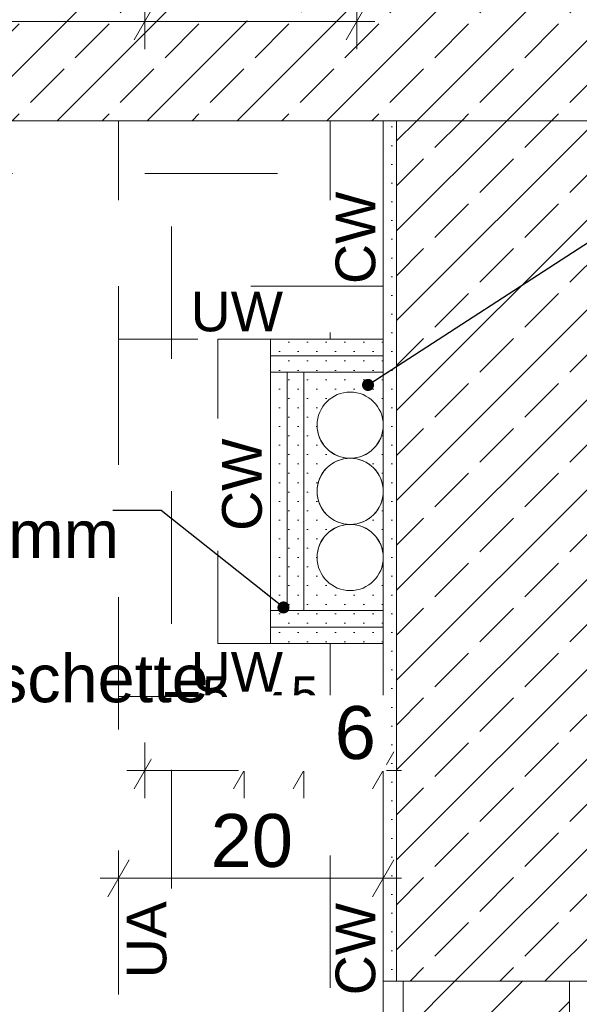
# Model space of a CAD drawing. Header units: metres. Extents: x -0.29 to 8.94, y -1.97 to 1.73.
# Tile 29 of 44: x 4.71 to 5.13, y 0.61 to 1.36. Entities that reach past the tile are written whole.
import ezdxf

# ---------------------------------------------------------------- set-up
doc = ezdxf.new("R2010")
doc.units = ezdxf.units.M
doc.header["$MEASUREMENT"] = 0
doc.linetypes.add('Strichlinie eng', pattern=[0.023, 0.015, -0.008])
doc.linetypes.add('Wipeout_Contour', pattern=[1, 0, -1])
for name, color, linetype in [('152 - Bemaßung_ Beschriftung.Ausbau', 7, 'Continuous'), ('603 - Struktur.Bodenplatte_ Decke Roh', 7, 'Continuous'), ('605 - Struktur.Wand Innen', 7, 'Continuous'), ('608 - Struktur.Träger', 7, 'Continuous'), ('653 - Abdeckung.TB Verkofferung', 7, 'Continuous'), ('Neubau_152 - Bemaßung_ Beschriftung.Ausbau', 7, 'Continuous'), ('Neubau_804 - HKLSE.Elektrik', 7, 'Continuous')]:
    doc.layers.add(name, color=color, linetype=linetype)
doc.styles.add('ERSTELLTER_STIL_1', font='txt')
doc.dimstyles.new('ERSTELLTER_STIL__3', dxfattribs={"dimtxt": 0.04, "dimasz": 0.02128, "dimexe": 0.18, "dimexo": 0.0625, "dimgap": 0, "dimtad": 1, "dimtih": 1, "dimtoh": 1, "dimzin": 0, "dimdsep": 46, "dimtxsty": 'ERSTELLTER_STIL_1', "dimblk": 'ARROWHEAD_2', "dimblk1": 'ARROWHEAD_2', "dimblk2": 'ARROWHEAD_2', "dimcen": 0.09, "dimse1": 1, "dimse2": 1, "dimclrd": 7, "dimclre": 7, "dimclrt": 7, "dimazin": 0, "dimtfac": 1, "dimtdec": 4, "dimtmove": 0, "dimatfit": 3, "dimfxl": 1, "dimtolj": 1, "dimtzin": 0, "dimarcsym": 0})
doc.dimstyles.new('ERSTELLTER_STIL__4', dxfattribs={"dimtxt": 0.04, "dimasz": 0.02128, "dimexe": 0.18, "dimexo": 0.0625, "dimgap": 0, "dimtad": 1, "dimzin": 0, "dimdsep": 46, "dimtxsty": 'ERSTELLTER_STIL_1', "dimblk": 'ARROWHEAD_2', "dimblk1": 'ARROWHEAD_2', "dimblk2": 'ARROWHEAD_2', "dimcen": 0.09, "dimse1": 1, "dimse2": 1, "dimclrd": 7, "dimclre": 7, "dimclrt": 7, "dimazin": 0, "dimtfac": 1, "dimtdec": 4, "dimtmove": 0, "dimatfit": 3, "dimfxl": 1, "dimtolj": 1, "dimtzin": 0, "dimarcsym": 0})
doc.dimstyles.new('ERSTELLTER_STIL__5', dxfattribs={"dimtxt": 0.04, "dimasz": 0.02128, "dimexe": 0.18, "dimexo": 0.0625, "dimgap": 0, "dimtad": 1, "dimzin": 0, "dimdsep": 46, "dimtxsty": 'ERSTELLTER_STIL_1', "dimblk": 'ARROWHEAD_2', "dimblk1": 'ARROWHEAD_2', "dimblk2": 'ARROWHEAD_2', "dimcen": 0.09, "dimse1": 1, "dimse2": 1, "dimclrd": 7, "dimclre": 7, "dimclrt": 7, "dimazin": 0, "dimtfac": 1, "dimtdec": 4, "dimtmove": 2, "dimatfit": 3, "dimfxl": 1, "dimtolj": 1, "dimtzin": 0, "dimarcsym": 0})
doc.dimstyles.new('ERSTELLTER_STIL__6', dxfattribs={"dimtxt": 0.04, "dimasz": 0.02128, "dimexe": 0.18, "dimexo": 0.0625, "dimgap": 0, "dimtad": 1, "dimtih": 1, "dimtoh": 1, "dimzin": 0, "dimdsep": 46, "dimtxsty": 'ERSTELLTER_STIL_1', "dimblk": 'ARROWHEAD_2', "dimblk1": 'ARROWHEAD_2', "dimblk2": 'ARROWHEAD_2', "dimcen": 0.09, "dimse1": 1, "dimse2": 1, "dimclrd": 7, "dimclre": 7, "dimclrt": 7, "dimazin": 0, "dimtfac": 1, "dimtdec": 4, "dimtmove": 2, "dimatfit": 3, "dimfxl": 1, "dimtolj": 1, "dimtzin": 0, "dimarcsym": 0})
doc.dimstyles.new('ERSTELLTER_STIL__7', dxfattribs={"dimtxt": 0.18, "dimasz": 0.01824, "dimexe": 0.18, "dimexo": 0.0625, "dimgap": 0, "dimtad": 0, "dimtih": 1, "dimtoh": 1, "dimdec": 4, "dimzin": 0, "dimdsep": 46, "dimcen": 0.09, "dimadec": 0, "dimazin": 0, "dimtfac": 1, "dimtdec": 4, "dimtmove": 0, "dimatfit": 3, "dimldrblk": 'ARROWHEAD_11', "dimfxl": 1, "dimtolj": 1, "dimtzin": 0, "dimarcsym": 0})
pattern_1 = [(45, (-3.10766, 1.65045), (-0.03394113, 0.03394113), []), (45, (-3.12463, 1.66742), (-0.03394113, 0.03394113), [0.036, -0.012])]
pattern_2 = [(45, (-3.107661, 1.650449), (-0.007071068, 0.007071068), [0, -0.01])]

# ---------------------------------------------------------------- blocks, each defined once
blk = doc.blocks.new('*D29', base_point=(-3.10766, 1.65045))
at = {"layer": '152 - Bemaßung_ Beschriftung.Ausbau', "color": 7, "linetype": 'Continuous', "lineweight": 5}
for p, q in [((3.59732, 1.27237), (3.56932, 1.28853)), ((3.58332, 1.28045), (3.58332, 1.29414)), ((3.60432, 1.28045), (3.56232, 1.28045)), ((3.58332, 0.76045), (3.58332, 1.28045)), ((3.56932, 0.76853), (3.59732, 0.75237)), ((3.60432, 0.76045), (3.56232, 0.76045))]:
    blk.add_line(p, q, dxfattribs=at)
at = {"color": 254, "linetype": 'Wipeout_Contour', "lineweight": 0, "ltscale": 14.923266}
blk.add_wipeout([(3.58282, 0.98259), (3.58282, 1.0583), (3.52782, 1.0583), (3.52782, 0.98259)], dxfattribs=at).dxf.layer = '152 - Bemaßung_ Beschriftung.Ausbau'
at = {"layer": '152 - Bemaßung_ Beschriftung.Ausbau', "color": 7, "lineweight": 5, "insert": (3.57532, 0.99009), "char_height": 0.04, "attachment_point": 7, "rotation": 90, "style": 'ERSTELLTER_STIL_1'}
blk.add_mtext('\\A1;{\\pql;\\fArial|b0|i0|c0|p38;52}', dxfattribs=at)
blk = doc.blocks.new('ARROWHEAD_2')
at = {"color": 0, "linetype": 'Continuous', "lineweight": 0}
for p, q in [((-0.378, -0.655), (0.378, 0.655)), ((0, 0), (-1, 0))]:
    blk.add_line(p, q, dxfattribs=at)
blk = doc.blocks.new('*D31', base_point=(-3.10766, 1.65045))
at = {"layer": '152 - Bemaßung_ Beschriftung.Ausbau', "color": 7, "linetype": 'Continuous', "lineweight": 5}
for p, q in [((3.52232, 1.27237), (3.49432, 1.28853)), ((3.50832, 1.28045), (3.50832, 1.29414)), ((3.52932, 1.28045), (3.48732, 1.28045)), ((3.50832, 0.59745), (3.50832, 1.28045)), ((3.49432, 0.60553), (3.52232, 0.58937)), ((3.52932, 0.59745), (3.48732, 0.59745))]:
    blk.add_line(p, q, dxfattribs=at)
at = {"layer": '152 - Bemaßung_ Beschriftung.Ausbau', "color": 7, "lineweight": 5, "insert": (3.50098, 0.88856), "char_height": 0.04, "attachment_point": 7, "rotation": 90, "style": 'ERSTELLTER_STIL_1'}
blk.add_mtext('\\A1;{\\pql;\\fArial|b0|i0|c0|p38;68\\fArial|b0|i0|c0|p38;\\A1{\\H.66x;\\S25^  ;}}', dxfattribs=at)
blk = doc.blocks.new('*D32', base_point=(-3.10766, 1.65045))
at = {"layer": '152 - Bemaßung_ Beschriftung.Ausbau', "color": 7, "linetype": 'Continuous', "lineweight": 5}
for p, q in [((3.29732, 1.27237), (3.26932, 1.28853)), ((3.28332, 1.28045), (3.28332, 1.29414)), ((3.30432, 1.28045), (3.26232, 1.28045)), ((3.28332, -1.56955), (3.28332, 1.28045)), ((3.26932, -1.56147), (3.29732, -1.57763)), ((3.30432, -1.56955), (3.26232, -1.56955)), ((3.28332, -1.58324), (3.28332, -1.56955))]:
    blk.add_line(p, q, dxfattribs=at)
at = {"color": 254, "linetype": 'Wipeout_Contour', "lineweight": 0, "ltscale": 13.194811}
blk.add_wipeout([(3.28282, -0.20526), (3.28282, -0.08384), (3.22782, -0.08384), (3.22782, -0.20526)], dxfattribs=at).dxf.layer = '152 - Bemaßung_ Beschriftung.Ausbau'
at = {"layer": '152 - Bemaßung_ Beschriftung.Ausbau', "color": 7, "lineweight": 5, "insert": (3.27532, -0.19776), "char_height": 0.04, "attachment_point": 7, "rotation": 90, "style": 'ERSTELLTER_STIL_1'}
blk.add_mtext('\\A1;{\\pql;\\fArial|b0|i0|c0|p38;2,85}', dxfattribs=at)
blk = doc.blocks.new('*D37', base_point=(-3.10766, 1.65045))
at = {"layer": '152 - Bemaßung_ Beschriftung.Ausbau', "color": 7, "linetype": 'Continuous', "lineweight": 5}
for p, q in [((4.57232, 1.33445), (4.57232, 1.37645)), ((4.80232, 1.33445), (4.80232, 1.37645)), ((4.5804, 1.36945), (4.56424, 1.34145)), ((4.8104, 1.36945), (4.79424, 1.34145)), ((4.57232, 1.35545), (4.80232, 1.35545))]:
    blk.add_line(p, q, dxfattribs=at)
at = {"color": 254, "linetype": 'Wipeout_Contour', "lineweight": 0, "ltscale": 19.644728}
blk.add_wipeout([(4.64947, 1.35595), (4.72518, 1.35595), (4.72518, 1.41095), (4.64947, 1.41095)], dxfattribs=at).dxf.layer = '152 - Bemaßung_ Beschriftung.Ausbau'
at = {"layer": '152 - Bemaßung_ Beschriftung.Ausbau', "color": 7, "lineweight": 5, "insert": (4.65697, 1.36345), "char_height": 0.04, "attachment_point": 7, "style": 'ERSTELLTER_STIL_1'}
blk.add_mtext('\\A1;{\\pql;\\fArial|b0|i0|c0|p38;23}', dxfattribs=at)
blk = doc.blocks.new('*D38', base_point=(-3.10766, 1.65045))
at = {"layer": '152 - Bemaßung_ Beschriftung.Ausbau', "color": 7, "linetype": 'Continuous', "lineweight": 5}
for p, q in [((4.80232, 1.33445), (4.80232, 1.37645)), ((4.96232, 1.33445), (4.96232, 1.37645)), ((4.8104, 1.36945), (4.79424, 1.34145)), ((4.95424, 1.34145), (4.9704, 1.36945)), ((4.80232, 1.35545), (4.96232, 1.35545)), ((4.96232, 1.35545), (4.97601, 1.35545))]:
    blk.add_line(p, q, dxfattribs=at)
at = {"color": 254, "linetype": 'Wipeout_Contour', "lineweight": 0, "ltscale": 20.390711}
blk.add_wipeout([(4.84447, 1.35595), (4.92018, 1.35595), (4.92018, 1.41095), (4.84447, 1.41095)], dxfattribs=at).dxf.layer = '152 - Bemaßung_ Beschriftung.Ausbau'
at = {"layer": '152 - Bemaßung_ Beschriftung.Ausbau', "color": 7, "lineweight": 5, "insert": (4.85197, 1.36345), "char_height": 0.04, "attachment_point": 7, "style": 'ERSTELLTER_STIL_1'}
blk.add_mtext('\\A1;{\\pql;\\fArial|b0|i0|c0|p38;16}', dxfattribs=at)
blk = doc.blocks.new('*D45', base_point=(-3.10766, 1.65045))
at = {"layer": '152 - Bemaßung_ Beschriftung.Ausbau', "color": 7, "linetype": 'Continuous', "lineweight": 5}
for p, q in [((3.90942, 1.26045), (3.90942, 1.27414)), ((3.92342, 1.25237), (3.89542, 1.26853)), ((3.93042, 1.26045), (3.88842, 1.26045)), ((3.90942, 0.58545), (3.90942, 1.26045)), ((3.89542, 0.59353), (3.92342, 0.57737)), ((3.93042, 0.58545), (3.88842, 0.58545))]:
    blk.add_line(p, q, dxfattribs=at)
at = {"layer": '152 - Bemaßung_ Beschriftung.Ausbau', "color": 7, "lineweight": 5, "insert": (3.90208, 0.88258), "char_height": 0.04, "attachment_point": 7, "rotation": 90, "style": 'ERSTELLTER_STIL_1'}
blk.add_mtext('\\A1;{\\pql;\\fArial|b0|i0|c0|p38;67\\fArial|b0|i0|c0|p38;\\A1{\\H.66x;\\S5^  ;}}', dxfattribs=at)
at = {"color": 254, "linetype": 'Wipeout_Contour', "lineweight": 0, "ltscale": 16.077722}
blk.add_wipeout([(3.90892, 0.87508), (3.90892, 0.97082), (3.85392, 0.97082), (3.85392, 0.87508)], dxfattribs=at).dxf.layer = '152 - Bemaßung_ Beschriftung.Ausbau'
blk = doc.blocks.new('*D46', base_point=(-3.10766, 1.65045))
at = {"layer": '152 - Bemaßung_ Beschriftung.Ausbau', "color": 7, "linetype": 'Continuous', "lineweight": 5}
for p, q in [((5.53832, 0.87353), (5.56632, 0.85737)), ((5.57332, 0.86545), (5.53132, 0.86545)), ((5.55232, -1.54955), (5.55232, 0.86545)), ((5.53832, -1.54147), (5.56632, -1.55763)), ((5.57332, -1.54955), (5.53132, -1.54955)), ((5.55232, -1.56324), (5.55232, -1.54955))]:
    blk.add_line(p, q, dxfattribs=at)
at = {"color": 254, "linetype": 'Wipeout_Contour', "lineweight": 0, "ltscale": 22.234443}
blk.add_wipeout([(5.55182, -0.41278), (5.55182, -0.27132), (5.49682, -0.27132), (5.49682, -0.41278)], dxfattribs=at).dxf.layer = '152 - Bemaßung_ Beschriftung.Ausbau'
at = {"layer": '152 - Bemaßung_ Beschriftung.Ausbau', "color": 7, "lineweight": 5, "insert": (5.55208, -0.40528), "char_height": 0.04, "attachment_point": 7, "rotation": 90, "style": 'ERSTELLTER_STIL_1'}
blk.add_mtext('\\A1;{\\pql;\\fArial|b0|i0|c0|p38;2,41\\fArial|b0|i0|c0|p38;\\A1{\\H.66x;\\S5^  ;}}', dxfattribs=at)
blk = doc.blocks.new('*D47', base_point=(-3.10766, 1.65045))
at = {"layer": '152 - Bemaßung_ Beschriftung.Ausbau', "color": 7, "linetype": 'Continuous', "lineweight": 5}
for p, q in [((5.53832, 0.91853), (5.56632, 0.90237)), ((5.57332, 0.91045), (5.53132, 0.91045)), ((5.55232, 0.86545), (5.55232, 0.91045)), ((5.53832, 0.87353), (5.56632, 0.85737)), ((5.57332, 0.86545), (5.53132, 0.86545))]:
    blk.add_line(p, q, dxfattribs=at)
at = {"layer": '152 - Bemaßung_ Beschriftung.Ausbau', "color": 7, "lineweight": 5, "insert": (5.54476, 0.87599), "char_height": 0.04, "attachment_point": 7, "rotation": 90, "style": 'ERSTELLTER_STIL_1'}
blk.add_mtext('\\A1;{\\pql;\\fArial|b0|i0|c0|p38;4\\fArial|b0|i0|c0|p38;\\A1{\\H.66x;\\S5^  ;}}', dxfattribs=at)
at = {"color": 254, "linetype": 'Wipeout_Contour', "lineweight": 0, "ltscale": 22.476059}
blk.add_wipeout([(5.55289, 0.86742), (5.55289, 0.93495), (5.49575, 0.93495), (5.49575, 0.86742)], dxfattribs=at).dxf.layer = '152 - Bemaßung_ Beschriftung.Ausbau'
blk = doc.blocks.new('*D48', base_point=(-3.10766, 1.65045))
at = {"layer": '152 - Bemaßung_ Beschriftung.Ausbau', "color": 7, "linetype": 'Continuous', "lineweight": 5}
for p, q in [((5.53832, 0.91853), (5.56632, 0.90237)), ((5.57332, 0.91045), (5.53132, 0.91045))]:
    blk.add_line(p, q, dxfattribs=at)
at = {"color": 254, "linetype": 'Wipeout_Contour', "lineweight": 0, "ltscale": 22.476059}
blk.add_wipeout([(5.55289, 0.86742), (5.55289, 0.93495), (5.49575, 0.93495), (5.49575, 0.86742)], dxfattribs=at).dxf.layer = '152 - Bemaßung_ Beschriftung.Ausbau'
blk = doc.blocks.new('*D49', base_point=(-3.10766, 1.65045))
at = {"layer": '152 - Bemaßung_ Beschriftung.Ausbau', "color": 7, "linetype": 'Continuous', "lineweight": 5}
for p, q in [((5.53832, 1.0985), (5.56632, 1.08234)), ((5.57332, 1.09042), (5.53132, 1.09042)), ((5.55232, 0.91045), (5.55232, 1.09042)), ((5.53832, 0.91853), (5.56632, 0.90237)), ((5.57332, 0.91045), (5.53132, 0.91045))]:
    blk.add_line(p, q, dxfattribs=at)
at = {"color": 254, "linetype": 'Wipeout_Contour', "lineweight": 0, "ltscale": 22.634153}
blk.add_wipeout([(5.55289, 1.08885), (5.55289, 1.15638), (5.49575, 1.15638), (5.49575, 1.08885)], dxfattribs=at).dxf.layer = '152 - Bemaßung_ Beschriftung.Ausbau'
at = {"color": 254, "linetype": 'Wipeout_Contour', "lineweight": 0, "ltscale": 22.542667}
blk.add_wipeout([(5.55182, 0.96258), (5.55182, 1.03829), (5.49682, 1.03829), (5.49682, 0.96258)], dxfattribs=at).dxf.layer = '152 - Bemaßung_ Beschriftung.Ausbau'
at = {"color": 254, "linetype": 'Wipeout_Contour', "lineweight": 0, "ltscale": 22.476059}
blk.add_wipeout([(5.55289, 0.86742), (5.55289, 0.93495), (5.49575, 0.93495), (5.49575, 0.86742)], dxfattribs=at).dxf.layer = '152 - Bemaßung_ Beschriftung.Ausbau'
at = {"layer": '152 - Bemaßung_ Beschriftung.Ausbau', "color": 7, "lineweight": 5, "insert": (5.54432, 0.97008), "char_height": 0.04, "attachment_point": 7, "rotation": 90, "style": 'ERSTELLTER_STIL_1'}
blk.add_mtext('\\A1;{\\pql;\\fArial|b0|i0|c0|p38;18}', dxfattribs=at)
blk = doc.blocks.new('*D50', base_point=(-3.10766, 1.65045))
at = {"layer": '152 - Bemaßung_ Beschriftung.Ausbau', "color": 7, "linetype": 'Continuous', "lineweight": 5}
for p, q in [((5.53832, 1.1435), (5.56632, 1.12734)), ((5.57332, 1.13542), (5.53132, 1.13542)), ((5.55232, 1.09042), (5.55232, 1.13542)), ((5.53832, 1.0985), (5.56632, 1.08234)), ((5.57332, 1.09042), (5.53132, 1.09042))]:
    blk.add_line(p, q, dxfattribs=at)
at = {"layer": '152 - Bemaßung_ Beschriftung.Ausbau', "color": 7, "lineweight": 5, "insert": (5.54476, 1.09743), "char_height": 0.04, "attachment_point": 7, "rotation": 90, "style": 'ERSTELLTER_STIL_1'}
blk.add_mtext('\\A1;{\\pql;\\fArial|b0|i0|c0|p38;4\\fArial|b0|i0|c0|p38;\\A1{\\H.66x;\\S5^  ;}}', dxfattribs=at)
at = {"color": 254, "linetype": 'Wipeout_Contour', "lineweight": 0, "ltscale": 22.634153}
blk.add_wipeout([(5.55289, 1.08885), (5.55289, 1.15638), (5.49575, 1.15638), (5.49575, 1.08885)], dxfattribs=at).dxf.layer = '152 - Bemaßung_ Beschriftung.Ausbau'
blk = doc.blocks.new('*D51', base_point=(-3.10766, 1.65045))
at = {"layer": '152 - Bemaßung_ Beschriftung.Ausbau', "color": 7, "linetype": 'Continuous', "lineweight": 5}
for p, q in [((5.55232, 1.26045), (5.55232, 1.27414)), ((5.56632, 1.25237), (5.53832, 1.26853)), ((5.57332, 1.26045), (5.53132, 1.26045)), ((5.55232, 1.13542), (5.55232, 1.26045)), ((5.53832, 1.1435), (5.56632, 1.12734)), ((5.57332, 1.13542), (5.53132, 1.13542))]:
    blk.add_line(p, q, dxfattribs=at)
at = {"layer": '152 - Bemaßung_ Beschriftung.Ausbau', "color": 7, "lineweight": 5, "insert": (5.54476, 1.17615), "char_height": 0.04, "attachment_point": 7, "rotation": 90, "style": 'ERSTELLTER_STIL_1'}
blk.add_mtext('\\A1;{\\pql;\\fArial|b0|i0|c0|p38;12\\fArial|b0|i0|c0|p38;\\A1{\\H.66x;\\S5^  ;}}', dxfattribs=at)
at = {"color": 254, "linetype": 'Wipeout_Contour', "lineweight": 0, "ltscale": 22.710628}
blk.add_wipeout([(5.55289, 1.16758), (5.55289, 1.26546), (5.49575, 1.26546), (5.49575, 1.16758)], dxfattribs=at).dxf.layer = '152 - Bemaßung_ Beschriftung.Ausbau'
at = {"color": 254, "linetype": 'Wipeout_Contour', "lineweight": 0, "ltscale": 22.634153}
blk.add_wipeout([(5.55289, 1.08885), (5.55289, 1.15638), (5.49575, 1.15638), (5.49575, 1.08885)], dxfattribs=at).dxf.layer = '152 - Bemaßung_ Beschriftung.Ausbau'
blk = doc.blocks.new('*D52', base_point=(-3.10766, 1.65045))
at = {"layer": '152 - Bemaßung_ Beschriftung.Ausbau', "color": 7, "linetype": 'Continuous', "lineweight": 5}
for p, q in [((4.78232, 0.68716), (4.78232, 0.72916)), ((4.98232, 0.68716), (4.98232, 0.72916)), ((4.7904, 0.72216), (4.77424, 0.69416)), ((4.97424, 0.69416), (4.9904, 0.72216)), ((4.76863, 0.70816), (4.78232, 0.70816)), ((4.78232, 0.70816), (4.98232, 0.70816)), ((4.98232, 0.70816), (4.99601, 0.70816))]:
    blk.add_line(p, q, dxfattribs=at)
at = {"color": 254, "linetype": 'Wipeout_Contour', "lineweight": 0, "ltscale": 19.848417}
blk.add_wipeout([(4.84447, 0.70866), (4.92018, 0.70866), (4.92018, 0.76366), (4.84447, 0.76366)], dxfattribs=at).dxf.layer = '152 - Bemaßung_ Beschriftung.Ausbau'
at = {"layer": '152 - Bemaßung_ Beschriftung.Ausbau', "color": 7, "lineweight": 5, "insert": (4.85197, 0.71616), "char_height": 0.04, "attachment_point": 7, "style": 'ERSTELLTER_STIL_1'}
blk.add_mtext('\\A1;{\\pql;\\fArial|b0|i0|c0|p38;20}', dxfattribs=at)
blk = doc.blocks.new('*D53', base_point=(-3.10766, 1.65045))
at = {"layer": '152 - Bemaßung_ Beschriftung.Ausbau', "color": 7, "linetype": 'Continuous', "lineweight": 5}
for p, q in [((4.8104, 0.80366), (4.79424, 0.77566)), ((4.80232, 0.76866), (4.80232, 0.81066)), ((4.88533, 0.80366), (4.86917, 0.77566)), ((4.87725, 0.76866), (4.87725, 0.81066)), ((4.78863, 0.78966), (4.80232, 0.78966)), ((4.80232, 0.78966), (4.87725, 0.78966))]:
    blk.add_line(p, q, dxfattribs=at)
at = {"layer": '152 - Bemaßung_ Beschriftung.Ausbau', "color": 7, "lineweight": 5, "insert": (4.81459, 0.79722), "char_height": 0.04, "attachment_point": 7, "style": 'ERSTELLTER_STIL_1'}
blk.add_mtext('\\A1;{\\pql;\\fArial|b0|i0|c0|p38;7\\fArial|b0|i0|c0|p38;\\A1{\\H.66x;\\S5^  ;}}', dxfattribs=at)
at = {"color": 254, "linetype": 'Wipeout_Contour', "lineweight": 0, "ltscale": 19.732325}
blk.add_wipeout([(4.80709, 0.79016), (4.87248, 0.79016), (4.87248, 0.84516), (4.80709, 0.84516)], dxfattribs=at).dxf.layer = '152 - Bemaßung_ Beschriftung.Ausbau'
at = {"color": 254, "linetype": 'Wipeout_Contour', "lineweight": 0, "ltscale": 19.995527}
blk.add_wipeout([(4.87309, 0.78909), (4.94062, 0.78909), (4.94062, 0.84623), (4.87309, 0.84623)], dxfattribs=at).dxf.layer = '152 - Bemaßung_ Beschriftung.Ausbau'
blk = doc.blocks.new('*D54', base_point=(-3.10766, 1.65045))
at = {"layer": '152 - Bemaßung_ Beschriftung.Ausbau', "color": 7, "linetype": 'Continuous', "lineweight": 5}
for p, q in [((4.88533, 0.80366), (4.86917, 0.77566)), ((4.87725, 0.76866), (4.87725, 0.81066)), ((4.93033, 0.80366), (4.91417, 0.77566)), ((4.92225, 0.76866), (4.92225, 0.81066)), ((4.87725, 0.78966), (4.92225, 0.78966))]:
    blk.add_line(p, q, dxfattribs=at)
at = {"layer": '152 - Bemaßung_ Beschriftung.Ausbau', "color": 7, "lineweight": 5, "insert": (4.88166, 0.79722), "char_height": 0.04, "attachment_point": 7, "style": 'ERSTELLTER_STIL_1'}
blk.add_mtext('\\A1;{\\pql;\\fArial|b0|i0|c0|p38;4\\fArial|b0|i0|c0|p38;\\A1{\\H.66x;\\S5^  ;}}', dxfattribs=at)
at = {"color": 254, "linetype": 'Wipeout_Contour', "lineweight": 0, "ltscale": 19.995527}
blk.add_wipeout([(4.87309, 0.78909), (4.94062, 0.78909), (4.94062, 0.84623), (4.87309, 0.84623)], dxfattribs=at).dxf.layer = '152 - Bemaßung_ Beschriftung.Ausbau'
blk = doc.blocks.new('*D55', base_point=(-3.10766, 1.65045))
at = {"layer": '152 - Bemaßung_ Beschriftung.Ausbau', "color": 7, "linetype": 'Continuous', "lineweight": 5}
for p, q in [((4.93033, 0.80366), (4.91417, 0.77566)), ((4.92225, 0.76866), (4.92225, 0.81066)), ((4.97424, 0.77566), (4.9904, 0.80366)), ((4.98232, 0.76866), (4.98232, 0.81066)), ((4.92225, 0.78966), (4.98232, 0.78966)), ((4.98232, 0.78966), (4.99601, 0.78966))]:
    blk.add_line(p, q, dxfattribs=at)
at = {"color": 254, "linetype": 'Wipeout_Contour', "lineweight": 0, "ltscale": 19.995527}
blk.add_wipeout([(4.87309, 0.78909), (4.94062, 0.78909), (4.94062, 0.84623), (4.87309, 0.84623)], dxfattribs=at).dxf.layer = '152 - Bemaßung_ Beschriftung.Ausbau'
at = {"color": 254, "linetype": 'Wipeout_Contour', "lineweight": 0, "ltscale": 20.208053}
blk.add_wipeout([(4.93706, 0.78909), (4.98456, 0.78909), (4.98456, 0.84623), (4.93706, 0.84623)], dxfattribs=at).dxf.layer = '152 - Bemaßung_ Beschriftung.Ausbau'
at = {"layer": '152 - Bemaßung_ Beschriftung.Ausbau', "color": 7, "lineweight": 5, "insert": (4.94563, 0.79766), "char_height": 0.04, "attachment_point": 7, "style": 'ERSTELLTER_STIL_1'}
blk.add_mtext('\\A1;{\\pql;\\fArial|b0|i0|c0|p38;6}', dxfattribs=at)
blk = doc.blocks.new('ARROWHEAD_11')
at = {"color": 0, "linetype": 'Continuous', "lineweight": 0}
blk.add_line((0, 0), (-1, 0), dxfattribs=at)
at = {"color": 0, "linetype": 'Continuous', "lineweight": 0, "const_width": 0.25, "flags": 128}
blk.add_lwpolyline([(-0.125, 0, 1), (0.125, 0, 1)], format="xyb", close=True, dxfattribs=at)

msp = doc.modelspace()

# ---------------------------------------------------------------- hatches: boundary and pattern name
at = {"layer": '603 - Struktur.Bodenplatte_ Decke Roh', "linetype": 'Continuous', "lineweight": 5}
h = msp.add_hatch(dxfattribs=at)
h.set_pattern_fill('Beton__Stahlbeton_0002', style=0, pattern_type=2)
h.set_pattern_definition(pattern_1)
h.paths.add_polyline_path([(2.45234, 1.28045), (5.43784, 1.28045), (5.43784, 1.53045), (2.45234, 1.53045)])
at = {"layer": '608 - Struktur.Träger', "linetype": 'Continuous', "lineweight": 5}
h = msp.add_hatch(dxfattribs=at)
h.set_pattern_fill('Gips_0002', style=0, pattern_type=2)
h.set_pattern_definition(pattern_2)
h.paths.add_polyline_path([(4.99232, 1.28045), (4.98232, 1.28045), (4.98232, 0.63045), (4.99232, 0.63045)])
at = {"layer": '653 - Abdeckung.TB Verkofferung', "linetype": 'Continuous', "lineweight": 5}
h = msp.add_hatch(dxfattribs=at)
h.set_pattern_fill('Gips_0002', style=0, pattern_type=2)
h.set_pattern_definition(pattern_2)
h.paths.add_polyline_path([(4.98232, 1.11542), (4.89725, 1.11542), (4.89725, 1.10292), (4.98232, 1.10292)])
h = msp.add_hatch(dxfattribs=at)
h.set_pattern_fill('Gips_0002', style=0, pattern_type=2)
h.set_pattern_definition(pattern_2)
h.paths.add_polyline_path([(4.98232, 1.10292), (4.89725, 1.10292), (4.89725, 1.09042), (4.98232, 1.09042)])
h = msp.add_hatch(dxfattribs=at)
h.set_pattern_fill('Gips_0002', style=0, pattern_type=2)
h.set_pattern_definition(pattern_2)
h.paths.add_polyline_path([(4.90975, 0.91045), (4.89725, 0.91045), (4.89725, 1.09042), (4.90975, 1.09042)])
h = msp.add_hatch(dxfattribs=at)
h.set_pattern_fill('Gips_0002', style=0, pattern_type=2)
h.set_pattern_definition(pattern_2)
h.paths.add_polyline_path([(4.92225, 0.91045), (4.90975, 0.91045), (4.90975, 1.09042), (4.92225, 1.09042)])
h = msp.add_hatch(dxfattribs=at)
h.set_pattern_fill('Gips_0002', style=0, pattern_type=2)
h.set_pattern_definition(pattern_2)
h.paths.add_polyline_path([(4.92225, 1.09042), (4.92225, 0.91045), (4.98232, 0.91045), (4.98232, 0.95045, -1), (4.93232, 0.95045, -0.414214), (4.95732, 0.97545, -0.414214), (4.93232, 1.00045, -0.414214), (4.95732, 1.02545, -0.414214), (4.93232, 1.05045, -1), (4.98232, 1.05045), (4.98232, 1.09042)])
h = msp.add_hatch(dxfattribs=at)
h.set_pattern_fill('Gips_0002', style=0, pattern_type=2)
h.set_pattern_definition(pattern_2)
h.paths.add_polyline_path([(4.98232, 1.00045), (4.98232, 1.05045, -0.414214), (4.95732, 1.02545, -0.414214)])
h = msp.add_hatch(dxfattribs=at)
h.set_pattern_fill('Gips_0002', style=0, pattern_type=2)
h.set_pattern_definition(pattern_2)
h.paths.add_polyline_path([(4.98232, 0.95045), (4.98232, 1.00045, -0.414214), (4.95732, 0.97545, -0.414214)])
h = msp.add_hatch(dxfattribs=at)
h.set_pattern_fill('Gips_0002', style=0, pattern_type=2)
h.set_pattern_definition(pattern_2)
h.paths.add_polyline_path([(4.98232, 0.91045), (4.89725, 0.91045), (4.89725, 0.89795), (4.98232, 0.89795)])
h = msp.add_hatch(dxfattribs=at)
h.set_pattern_fill('Gips_0002', style=0, pattern_type=2)
h.set_pattern_definition(pattern_2)
h.paths.add_polyline_path([(4.98232, 0.89795), (4.89725, 0.89795), (4.89725, 0.88545), (4.98232, 0.88545)])

# ---------------------------------------------------------------- linework, layer by layer
at = {"layer": '603 - Struktur.Bodenplatte_ Decke Roh', "color": 7, "linetype": 'Continuous', "lineweight": 18}
msp.add_line((4.98232, 1.28045), (2.90232, 1.28045), dxfattribs=at)
at = {"layer": '603 - Struktur.Bodenplatte_ Decke Roh', "color": 7, "linetype": 'Continuous', "lineweight": 18, "flags": 128}
msp.add_lwpolyline([(5.40232, 1.28045), (5.39232, 1.28045), (4.99232, 1.28045), (4.98232, 1.28045)], dxfattribs=at)
at = {"layer": '605 - Struktur.Wand Innen', "color": 7, "linetype": 'Continuous', "lineweight": 18}
msp.add_line((4.98232, 0.63045), (4.98232, -1.56955), dxfattribs=at)
at = {"layer": '608 - Struktur.Träger', "color": 7, "linetype": 'Continuous', "lineweight": 5}
msp.add_line((4.98232, 1.28045), (4.98232, 0.63045), dxfattribs=at)
at = {"layer": '608 - Struktur.Träger', "color": 7, "linetype": 'Continuous', "lineweight": 13}
msp.add_line((4.99232, 1.28045), (4.99232, 0.63045), dxfattribs=at)
at = {"layer": '653 - Abdeckung.TB Verkofferung', "color": 1, "linetype": 'Continuous', "lineweight": 9, "flags": 128}
for points in [[(4.98232, 1.11542), (4.89725, 1.11542), (4.89725, 1.10292), (4.98232, 1.10292)], [(4.98232, 1.10292), (4.89725, 1.10292), (4.89725, 1.09042), (4.98232, 1.09042)], [(4.90975, 0.91045), (4.89725, 0.91045), (4.89725, 1.09042), (4.90975, 1.09042)], [(4.92225, 0.91045), (4.90975, 0.91045), (4.90975, 1.09042), (4.92225, 1.09042)], [(4.98232, 0.91045), (4.89725, 0.91045), (4.89725, 0.89795), (4.98232, 0.89795)], [(4.98232, 0.89795), (4.89725, 0.89795), (4.89725, 0.88545), (4.98232, 0.88545)]]:
    msp.add_lwpolyline(points, close=True, dxfattribs=at)
for points in [[(4.92225, 1.09042), (4.92225, 0.91045), (4.98232, 0.91045), (4.98232, 0.95045, -1), (4.93232, 0.95045, -0.414214), (4.95732, 0.97545, -0.414214), (4.93232, 1.00045, -0.414214), (4.95732, 1.02545, -0.414214), (4.93232, 1.05045, -1), (4.98232, 1.05045), (4.98232, 1.09042)], [(4.98232, 1.00045), (4.98232, 1.05045, -0.414214), (4.95732, 1.02545, -0.414214)], [(4.98232, 0.95045), (4.98232, 1.00045, -0.414214), (4.95732, 0.97545, -0.414214)]]:
    msp.add_lwpolyline(points, format="xyb", close=True, dxfattribs=at)
at = {"layer": '653 - Abdeckung.TB Verkofferung', "color": 7, "linetype": 'Continuous', "lineweight": 9}
for centre in [(4.95732, 1.05045), (4.95732, 1.00045), (4.95732, 0.95045)]:
    msp.add_circle(centre, 0.025, dxfattribs=at)
at = {"layer": 'Neubau_804 - HKLSE.Elektrik', "color": 1, "linetype": 'Strichlinie eng', "lineweight": 13, "ltscale": 2, "flags": 128}
for points in [[(2.90232, 1.28045), (4.98232, 1.28045), (4.98232, 1.24045), (2.90232, 1.24045)], [(4.82232, 1.28045), (4.78232, 1.28045), (4.78232, -1.56955), (4.82232, -1.56955)], [(4.98232, 1.28045), (4.94232, 1.28045), (4.94232, 1.11542), (4.98232, 1.11542)], [(4.98232, 1.15542), (4.78232, 1.15542), (4.78232, 1.11542), (4.98232, 1.11542)], [(4.89725, 1.11542), (4.85725, 1.11542), (4.85725, 0.88545), (4.89725, 0.88545)], [(4.98232, 0.88545), (4.78232, 0.88545), (4.78232, 0.84545), (4.98232, 0.84545)], [(4.98232, 0.88545), (4.94232, 0.88545), (4.94232, -1.56955), (4.98232, -1.56955)]]:
    msp.add_lwpolyline(points, close=True, dxfattribs=at)

# ---------------------------------------------------------------- wipeouts: each hides what was drawn before it
at = {"color": 254, "linetype": 'Wipeout_Contour', "lineweight": 0, "ltscale": 20.955852}
msp.add_wipeout([(5.12284, -1.60955), (5.12284, 0.63045), (4.99732, 0.63045), (4.99732, -1.60955)], dxfattribs=at).dxf.layer = '605 - Struktur.Wand Innen'

# ---------------------------------------------------------------- next in the draw order: hatches: boundary and pattern name
at = {"layer": '605 - Struktur.Wand Innen', "linetype": 'Continuous', "lineweight": 5}
h = msp.add_hatch(dxfattribs=at)
h.set_pattern_fill('MW_Ziegel_0002', style=0, pattern_type=2)
h.set_pattern_definition([(45, (-3.10766, 1.65045), (-0.02545584, 0.02545584), [])])
h.paths.add_polyline_path([(5.12284, -1.60955), (5.12284, 0.63045), (4.99732, 0.63045), (4.99732, -1.60955)])
at = {"layer": '608 - Struktur.Träger', "linetype": 'Continuous', "lineweight": 5}
h = msp.add_hatch(dxfattribs=at)
h.set_pattern_fill('Beton__Stahlbeton_0002', style=0, pattern_type=2)
h.set_pattern_definition(pattern_1)
h.paths.add_polyline_path([(4.99232, 0.63045), (5.13784, 0.63045), (5.39232, 0.63045), (5.39232, 1.28045), (4.99232, 1.28045)])

# ---------------------------------------------------------------- next in the draw order: linework, layer by layer
at = {"layer": '605 - Struktur.Wand Innen', "color": 7, "linetype": 'Continuous', "lineweight": 18}
for p, q in [((4.99732, 0.63045), (4.99732, -1.60955)), ((5.12284, 0.63045), (5.12284, -1.60955))]:
    msp.add_line(p, q, dxfattribs=at)
at = {"layer": '605 - Struktur.Wand Innen', "color": 7, "linetype": 'Continuous', "lineweight": 18, "flags": 128}
msp.add_lwpolyline([(5.13784, 0.63045), (4.99232, 0.63045), (4.98232, 0.63045)], dxfattribs=at)

# ---------------------------------------------------------------- next in the draw order: dimensions: what is measured, and where the dimension line sits
at = {"layer": '152 - Bemaßung_ Beschriftung.Ausbau', "color": 7, "linetype": 'Continuous', "lineweight": 5}
dim = msp.add_linear_dim(base=(3.58332, 1.28045), p1=(4.29232, 0.76045), p2=(4.98232, 1.28045), angle=90, dimstyle='ERSTELLTER_STIL__4', dxfattribs=at)
dim.commit()
dim.dimension.update_dxf_attribs({"geometry": '*D29', "text_midpoint": (3.55532, 1.02059), "dimtype": 160, "text_rotation": 90})

# ---------------------------------------------------------------- next in the draw order: dimensions: what is measured, and where the dimension line sits
dim = msp.add_linear_dim(base=(3.50832, 1.28045), p1=(3.61532, 0.59745), p2=(4.98232, 1.28045), angle=90, dimstyle='ERSTELLTER_STIL__4', dxfattribs=at)
dim.commit()
dim.dimension.update_dxf_attribs({"geometry": '*D31', "text_midpoint": (3.48032, 0.98833), "dimtype": 160, "text_rotation": 90})

# ---------------------------------------------------------------- next in the draw order: dimensions: what is measured, and where the dimension line sits
dim = msp.add_linear_dim(base=(3.28332, 1.28045), p1=(3.61532, -1.56955), p2=(4.98232, 1.28045), angle=90, dimstyle='ERSTELLTER_STIL__4', dxfattribs=at)
dim.commit()
dim.dimension.update_dxf_attribs({"geometry": '*D32', "text_midpoint": (3.25532, -0.14581), "dimtype": 160, "text_rotation": 90})

# ---------------------------------------------------------------- next in the draw order: dimensions: what is measured, and where the dimension line sits
dim = msp.add_linear_dim(base=(4.80232, 1.35545), p1=(4.57232, 1.28045), p2=(4.80232, 1.28045), dimstyle='ERSTELLTER_STIL__3', dxfattribs=at)
dim.commit()
dim.dimension.update_dxf_attribs({"geometry": '*D37', "text_midpoint": (4.68746, 1.38345), "dimtype": 160})
dim = msp.add_linear_dim(base=(3.9094199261, 1.2604485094), p1=(3.6073212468, 0.5854485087), p2=(4.9823212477, 1.2604485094), angle=90, dimstyle='ERSTELLTER_STIL__4', dxfattribs=at)
dim.commit()
dim.dimension.update_dxf_attribs({"geometry": '*D45', "text_midpoint": (3.8814199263, 0.9670950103), "dimtype": 160, "text_rotation": 90})

# ---------------------------------------------------------------- next in the draw order: texts
at = {"layer": '152 - Bemaßung_ Beschriftung.Ausbau', "color": 7, "linetype": 'Continuous', "lineweight": 9, "insert": (4.54806, 0.98602), "char_height": 0.036, "attachment_point": 1, "line_spacing_factor": 0.930826, "style": 'ERSTELLTER_STIL_1'}
msp.add_mtext('\\A1;{\\pql;\\fArial|b0|i0|c0|p38;2x12,5mm\\P\\pql;\\fArial|b0|i0|c0|p38;GKF}', dxfattribs=at)

# ---------------------------------------------------------------- next in the draw order: dimensions: what is measured, and where the dimension line sits
at = {"layer": '152 - Bemaßung_ Beschriftung.Ausbau', "color": 7, "linetype": 'Continuous', "lineweight": 5}
dim = msp.add_linear_dim(base=(4.96232, 1.35545), p1=(4.80232, 1.28045), p2=(4.96232, 1.28045), dimstyle='ERSTELLTER_STIL__3', dxfattribs=at)
dim.commit()
dim.dimension.update_dxf_attribs({"geometry": '*D38', "text_midpoint": (4.88246, 1.38345), "dimtype": 160})
dim = msp.add_linear_dim(base=(5.5523212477, 0.8654485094), p1=(4.9823212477, -1.5495514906), p2=(4.9823212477, 0.8654485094), angle=90, dimstyle='ERSTELLTER_STIL__4', dxfattribs=at)
dim.commit()
dim.dimension.update_dxf_attribs({"geometry": '*D46', "text_midpoint": (5.5243212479, -0.2993032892), "dimtype": 160, "text_rotation": 90})

# ---------------------------------------------------------------- next in the draw order: dimensions: what is measured, and where the dimension line sits
dim = msp.add_linear_dim(base=(5.5523212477, 0.9104485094), p1=(4.9823212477, 0.8654485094), p2=(4.9222502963, 0.9104485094), angle=90, dimstyle='ERSTELLTER_STIL__5', dxfattribs=at)
dim.commit()
dim.dimension.update_dxf_attribs({"geometry": '*D47', "text_midpoint": (5.5243212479, 0.94526456), "dimtype": 160, "text_rotation": 90})
dim = msp.add_linear_dim(base=(4.98232, 0.70816), p1=(4.78232, 0.84545), p2=(4.98232, 0.84545), dimstyle='ERSTELLTER_STIL__3', dxfattribs=at)
dim.commit()
dim.dimension.update_dxf_attribs({"geometry": '*D52', "text_midpoint": (4.88246, 0.73616), "dimtype": 160})

# ---------------------------------------------------------------- next in the draw order: texts
at = {"layer": 'Neubau_152 - Bemaßung_ Beschriftung.Ausbau', "color": 1, "linetype": 'Continuous', "lineweight": 13, "char_height": 0.03, "attachment_point": 7, "rotation": 90, "style": 'ERSTELLTER_STIL_1'}
for s, insert in [('\\A1;{\\pql;\\fArial|b0|i0|c0|p38;UA}', (4.81891, 0.63261)), ('\\A1;{\\pql;\\fArial|b0|i0|c0|p38;CW}', (4.97671, 0.61973))]:
    msp.add_mtext(s, dxfattribs=dict(at, insert=insert))

# ---------------------------------------------------------------- next in the draw order: dimensions: what is measured, and where the dimension line sits
at = {"layer": '152 - Bemaßung_ Beschriftung.Ausbau', "color": 7, "linetype": 'Continuous', "lineweight": 5}
dim = msp.add_linear_dim(base=(5.5523212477, 0.9104485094), p1=(4.9222502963, 0.9104485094), p2=(4.9222502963, 0.9104485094), angle=90, dimstyle='ERSTELLTER_STIL__4', dxfattribs=at)
dim.commit()
dim.dimension.update_dxf_attribs({"geometry": '*D48', "text_midpoint": (5.5243212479, 0.9091899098), "dimtype": 160, "text_rotation": 90})

# ---------------------------------------------------------------- next in the draw order: dimensions: what is measured, and where the dimension line sits
dim = msp.add_linear_dim(base=(5.55232, 1.09042), p1=(4.92225, 0.91045), p2=(4.89725, 1.09042), angle=90, dimstyle='ERSTELLTER_STIL__4', dxfattribs=at)
dim.commit()
dim.dimension.update_dxf_attribs({"geometry": '*D49', "text_midpoint": (5.52432, 1.00057), "dimtype": 160, "text_rotation": 90})

# ---------------------------------------------------------------- next in the draw order: dimensions: what is measured, and where the dimension line sits
dim = msp.add_linear_dim(base=(5.5523212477, 1.1354194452), p1=(4.8972502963, 1.0904194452), p2=(4.7823212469, 1.1354194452), angle=90, dimstyle='ERSTELLTER_STIL__5', dxfattribs=at)
dim.commit()
dim.dimension.update_dxf_attribs({"geometry": '*D50', "text_midpoint": (5.5243212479, 1.166695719), "dimtype": 160, "text_rotation": 90})

# ---------------------------------------------------------------- next in the draw order: dimensions: what is measured, and where the dimension line sits
dim = msp.add_linear_dim(base=(5.55232, 1.26045), p1=(4.78232, 1.13542), p2=(4.98232, 1.26045), angle=90, dimstyle='ERSTELLTER_STIL__5', dxfattribs=at)
dim.commit()
dim.dimension.update_dxf_attribs({"geometry": '*D51', "text_midpoint": (5.52432, 1.26066), "dimtype": 160, "text_rotation": 90})

# ---------------------------------------------------------------- next in the draw order: dimensions: what is measured, and where the dimension line sits
dim = msp.add_linear_dim(base=(4.87725, 0.78966), p1=(4.80232, 1.26725), p2=(4.87725, 0.88545), dimstyle='ERSTELLTER_STIL__3', dxfattribs=at)
dim.commit()
dim.dimension.update_dxf_attribs({"geometry": '*D53', "text_midpoint": (4.88386, 0.81766), "dimtype": 160})

# ---------------------------------------------------------------- next in the draw order: texts
at = {"layer": '152 - Bemaßung_ Beschriftung.Ausbau', "color": 7, "linetype": 'Continuous', "lineweight": 9, "insert": (4.31101, 0.87711), "char_height": 0.036, "attachment_point": 1, "style": 'ERSTELLTER_STIL_1'}
msp.add_mtext('\\A1;{\\pql;\\fArial|b0|i0|c0|p38;Brandschutzmanschette}', dxfattribs=at)
at = {"layer": 'Neubau_152 - Bemaßung_ Beschriftung.Ausbau', "color": 1, "linetype": 'Continuous', "lineweight": 13, "char_height": 0.03, "attachment_point": 7, "rotation": 90, "style": 'ERSTELLTER_STIL_1'}
for insert in [(4.97671, 1.15703), (4.891, 0.97054)]:
    msp.add_mtext('\\A1;{\\pql;\\fArial|b0|i0|c0|p38;CW}', dxfattribs=dict(at, insert=insert))
at = {"layer": 'Neubau_152 - Bemaßung_ Beschriftung.Ausbau', "color": 1, "linetype": 'Continuous', "lineweight": 13, "insert": (4.83682, 1.1209), "char_height": 0.03, "attachment_point": 7, "style": 'ERSTELLTER_STIL_1'}
msp.add_mtext('\\A1;{\\pql;\\fArial|b0|i0|c0|p38;U\\fArial|b0|i0|c0|p38;W}', dxfattribs=at)

# ---------------------------------------------------------------- next in the draw order: dimensions: what is measured, and where the dimension line sits
at = {"layer": '152 - Bemaßung_ Beschriftung.Ausbau', "color": 7, "linetype": 'Continuous', "lineweight": 5}
dim = msp.add_linear_dim(base=(4.9222502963, 0.7896577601), p1=(4.8772502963, 0.8854485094), p2=(4.9222502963, 0.9104485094), dimstyle='ERSTELLTER_STIL__6', dxfattribs=at)
dim.commit()
dim.dimension.update_dxf_attribs({"geometry": '*D54', "text_midpoint": (4.9509351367, 0.8176577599), "dimtype": 160})

# ---------------------------------------------------------------- next in the draw order: leaders
at = {"layer": '152 - Bemaßung_ Beschriftung.Ausbau', "color": 7, "linetype": 'Continuous', "lineweight": 9, "annotation_type": 0, "has_hookline": 1, "hookline_direction": 0}
for points, text_width in [([(4.9708, 1.08083), (5.15249, 1.1987), (5.57812, 1.1987)], 0.52906), ([(4.13305, 0.75738), (4.26101, 0.87711), (4.31101, 0.87711)], 0.53327)]:
    msp.add_leader(points, dimstyle='ERSTELLTER_STIL__7', dxfattribs=dict(at, text_width=text_width))

# ---------------------------------------------------------------- next in the draw order: dimensions: what is measured, and where the dimension line sits
at = {"layer": '152 - Bemaßung_ Beschriftung.Ausbau', "color": 7, "linetype": 'Continuous', "lineweight": 5}
dim = msp.add_linear_dim(base=(4.98232, 0.78966), p1=(4.92225, 0.91045), p2=(4.98232, 0.91045), dimstyle='ERSTELLTER_STIL__6', dxfattribs=at)
dim.commit()
dim.dimension.update_dxf_attribs({"geometry": '*D55', "text_midpoint": (4.96088, 0.81766), "dimtype": 160})

# ---------------------------------------------------------------- next in the draw order: texts
at = {"layer": 'Neubau_152 - Bemaßung_ Beschriftung.Ausbau', "color": 1, "linetype": 'Continuous', "lineweight": 13, "insert": (4.83682, 0.8487), "char_height": 0.03, "attachment_point": 7, "style": 'ERSTELLTER_STIL_1'}
msp.add_mtext('\\A1;{\\pql;\\fArial|b0|i0|c0|p38;U\\fArial|b0|i0|c0|p38;W}', dxfattribs=at)

# ---------------------------------------------------------------- next in the draw order: leaders
at = {"layer": '152 - Bemaßung_ Beschriftung.Ausbau', "color": 7, "linetype": 'Continuous', "lineweight": 9, "annotation_type": 0, "has_hookline": 1, "hookline_direction": 1, "text_width": 0.2299}
msp.add_leader([(4.90694, 0.91272), (4.81453, 0.98602), (4.77796, 0.98602)], dimstyle='ERSTELLTER_STIL__7', dxfattribs=at)

doc.saveas('drawing.dxf')
